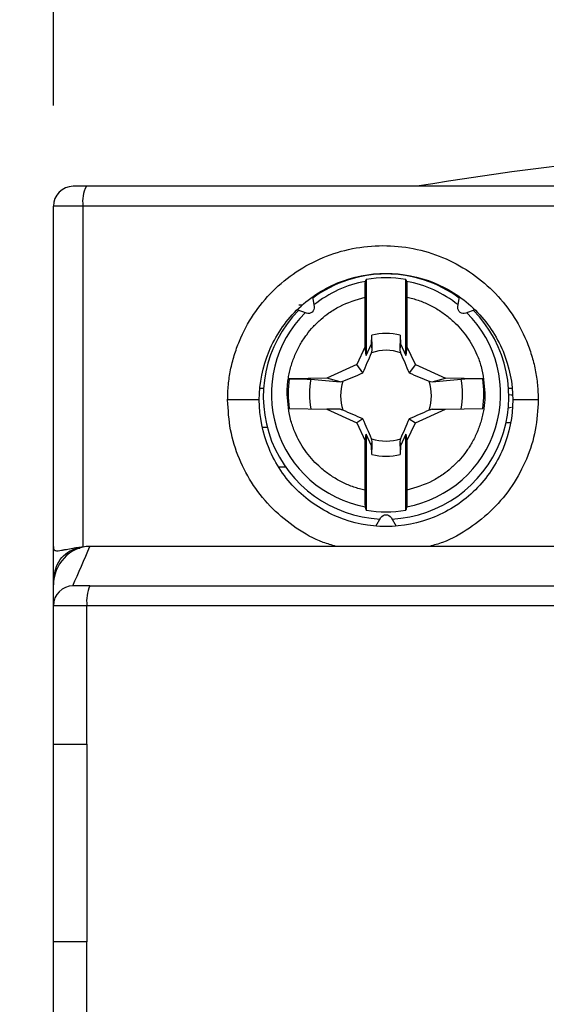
# Model space of a CAD drawing. Header units: inches. Extents: x 0.5 to 21.5, y 0.5 to 16.5.
# Tile 11 of 20: x 17.511 to 18.035, y 8.171 to 9.151. Entities that reach past the tile are written whole.
import ezdxf

# ---------------------------------------------------------------- set-up
doc = ezdxf.new("R2010")
doc.units = ezdxf.units.IN
doc.header["$LTSCALE"] = 2
doc.header["$MEASUREMENT"] = 0
doc.layers.add('DIMENSIONS', color=140, linetype='Continuous', lineweight=25)
doc.styles.add('SLDTEXTSTYLE0', font='TXT', dxfattribs={"width": 0.7})
doc.dimstyles.new('SLDDIMSTYLE0', dxfattribs={"dimtxt": 0.169922, "dimasz": 0.26, "dimexe": 0, "dimexo": 0.0625, "dimgap": 0.04248, "dimtad": 0, "dimtih": 1, "dimtoh": 1, "dimrnd": 1e-09, "dimzin": 12, "dimdsep": 46, "dimtxsty": 'SLDTEXTSTYLE0', "dimsah": 1, "dimcen": 0.09, "dimadec": 0, "dimazin": 3, "dimtfac": 1, "dimtofl": 0, "dimtmove": 0, "dimatfit": 3, "dimfxl": 0, "dimfrac": 2, "dimtolj": 1, "dimtzin": 12, "dimarcsym": 0})
doc.dimstyles.new('SLDDIMSTYLE1', dxfattribs={"dimtxt": 0.169922, "dimasz": 0.26, "dimexe": 0, "dimexo": 0.0625, "dimgap": 0.04248, "dimtad": 0, "dimtih": 1, "dimtoh": 1, "dimrnd": 1e-09, "dimzin": 12, "dimdsep": 46, "dimtxsty": 'SLDTEXTSTYLE0', "dimsah": 1, "dimcen": 0.09, "dimadec": 0, "dimazin": 3, "dimtfac": 1, "dimtmove": 0, "dimatfit": 0, "dimfxl": 0, "dimfrac": 2, "dimtolj": 1, "dimtzin": 12, "dimarcsym": 0})

# ---------------------------------------------------------------- blocks, each defined once
blk = doc.blocks.new('_D_7')
at = {"layer": 'DIMENSIONS'}
for p, q in [((17.46427, 8.98543), (16.07002, 8.98543)), ((16.32002, 8.98543), (16.32002, 7.88481)), ((16.06755, 7.5767), (16.01049, 7.5767)), ((16.01049, 7.5767), (16.01049, 7.30664)), ((16.57249, 7.5767), (16.62955, 7.5767)), ((16.62955, 7.5767), (16.62955, 7.30664)), ((16.01049, 7.30664), (16.06755, 7.30664)), ((16.62955, 7.30664), (16.57249, 7.30664)), ((16.32002, 6.15866), (16.32002, 7.2686)), ((17.46427, 6.15866), (16.07002, 6.15866))]:
    blk.add_line(p, q, dxfattribs=at)
for points in [[(16.32002, 8.98543), (16.28002, 8.72543), (16.36002, 8.72543)], [(16.32002, 6.15866), (16.36002, 6.41866), (16.28002, 6.41866)]]:
    blk.add_solid(points, dxfattribs=at)
at = {"layer": 'DIMENSIONS', "char_height": 0.166667, "attachment_point": 1, "style": 'SLDTEXTSTYLE0'}
for s, insert in [('2.83', (16.06755, 7.82959)), ('71.8', (16.06755, 7.52149))]:
    blk.add_mtext(s, dxfattribs=dict(at, insert=insert))
blk = doc.blocks.new('_D_8')
at = {"layer": 'DIMENSIONS'}
for p, q in [((19.21151, 9.08779), (20.34932, 9.08779)), ((20.09932, 9.08779), (20.09932, 7.77543)), ((19.84685, 7.46732), (19.78979, 7.46732)), ((19.78979, 7.46732), (19.78979, 7.19726)), ((20.35179, 7.46732), (20.40885, 7.46732)), ((20.40885, 7.46732), (20.40885, 7.19726)), ((19.78979, 7.19726), (19.84685, 7.19726)), ((20.40885, 7.19726), (20.35179, 7.19726)), ((20.09932, 6.0563), (20.09932, 7.15922)), ((17.84143, 6.0563), (20.34932, 6.0563))]:
    blk.add_line(p, q, dxfattribs=at)
for points in [[(20.09932, 9.08779), (20.05932, 8.82779), (20.13932, 8.82779)], [(20.09932, 6.0563), (20.13932, 6.3163), (20.05932, 6.3163)]]:
    blk.add_solid(points, dxfattribs=at)
at = {"layer": 'DIMENSIONS', "char_height": 0.166667, "attachment_point": 1, "style": 'SLDTEXTSTYLE0'}
for s, insert in [('3.03', (19.84685, 7.72021)), ('77.0', (19.84685, 7.41211))]:
    blk.add_mtext(s, dxfattribs=dict(at, insert=insert))
blk = doc.blocks.new('_D_9')
at = {"layer": 'DIMENSIONS'}
for p, q in [((17.54458, 9.06575), (17.54458, 10.1252)), ((19.30836, 9.08543), (19.30836, 10.1252)), ((17.54458, 9.8752), (17.04458, 9.8752)), ((18.18356, 9.8752), (18.1265, 9.8752)), ((18.1265, 9.8752), (18.1265, 9.60513)), ((18.6885, 9.8752), (18.74556, 9.8752)), ((18.74556, 9.8752), (18.74556, 9.60513)), ((19.30836, 9.8752), (19.80836, 9.8752)), ((18.1265, 9.60513), (18.18356, 9.60513)), ((18.74556, 9.60513), (18.6885, 9.60513))]:
    blk.add_line(p, q, dxfattribs=at)
for points in [[(17.54458, 9.8752), (17.28458, 9.9152), (17.28458, 9.8352)], [(19.30836, 9.8752), (19.56836, 9.8352), (19.56836, 9.9152)]]:
    blk.add_solid(points, dxfattribs=at)
at = {"layer": 'DIMENSIONS', "char_height": 0.166667, "attachment_point": 1, "style": 'SLDTEXTSTYLE0'}
for s, insert in [('1.76', (18.18356, 10.12808)), ('44.8', (18.18356, 9.81998))]:
    blk.add_mtext(s, dxfattribs=dict(at, insert=insert))

msp = doc.modelspace()

# ---------------------------------------------------------------- linework, layer by layer
for p, q in [((19.27562, 8.98543), (17.57732, 8.98543)), ((17.57394, 8.96575), (17.54458, 8.96575)), ((17.54458, 8.62716), (17.54458, 8.96575)), ((17.57394, 8.96575), (17.57394, 8.62678)), ((19.27899, 8.96575), (17.57394, 8.96575)), ((17.83592, 8.89223), (17.83592, 8.89171)), ((17.8556, 8.89275), (17.8556, 8.81712)), ((17.89497, 8.81712), (17.89497, 8.89275)), ((17.79226, 8.86732), (17.78867, 8.86732)), ((17.80222, 8.87546), (17.80392, 8.86584)), ((17.85447, 8.82617), (17.85447, 8.87515)), ((17.89611, 8.87515), (17.89611, 8.82617)), ((17.94666, 8.86584), (17.94835, 8.87546)), ((17.79608, 8.85927), (17.7869, 8.86261)), ((17.96367, 8.86261), (17.95449, 8.85927)), ((17.8556, 8.81712), (17.861, 8.8287)), ((17.861, 8.8287), (17.86116, 8.83733)), ((17.86162, 8.8229), (17.861, 8.8287)), ((17.88957, 8.8287), (17.88896, 8.8229)), ((17.88942, 8.83733), (17.88957, 8.8287)), ((17.88957, 8.8287), (17.89497, 8.81712)), ((17.85447, 8.82617), (17.84611, 8.80826)), ((17.8556, 8.81712), (17.85447, 8.82617)), ((17.89611, 8.82617), (17.89497, 8.81712)), ((17.90446, 8.80826), (17.89611, 8.82617)), ((17.84611, 8.80826), (17.81631, 8.79437)), ((17.85233, 8.79984), (17.84611, 8.80826)), ((17.90446, 8.80826), (17.89825, 8.79984)), ((17.90446, 8.80826), (17.93427, 8.79437)), ((17.81631, 8.79437), (17.7791, 8.79372)), ((17.82958, 8.79087), (17.81631, 8.79437)), ((17.921, 8.79087), (17.93427, 8.79437)), ((17.97148, 8.79372), (17.93427, 8.79437)), ((17.75046, 8.78464), (17.75353, 8.78464)), ((17.99705, 8.78464), (18.00011, 8.78464)), ((17.7791, 8.76448), (17.81631, 8.76383)), ((17.81631, 8.76383), (17.84611, 8.74993)), ((17.82958, 8.76354), (17.81631, 8.76383)), ((17.90446, 8.74993), (17.93427, 8.76383)), ((17.921, 8.76354), (17.93427, 8.76383)), ((17.93427, 8.76383), (17.97148, 8.76448)), ((17.99681, 8.76497), (18.00006, 8.76577)), ((17.85233, 8.75393), (17.84611, 8.74993)), ((17.84611, 8.74993), (17.85447, 8.73202)), ((17.89611, 8.73202), (17.90446, 8.74993)), ((17.89825, 8.75393), (17.90446, 8.74993)), ((17.99458, 8.75046), (17.99906, 8.75046)), ((17.75718, 8.74527), (17.75265, 8.74527)), ((17.85447, 8.73202), (17.8556, 8.73874)), ((17.85447, 8.68304), (17.85447, 8.73202)), ((17.8556, 8.73874), (17.8556, 8.66311)), ((17.861, 8.72716), (17.8556, 8.73874)), ((17.861, 8.72716), (17.86162, 8.73151)), ((17.88896, 8.73151), (17.88957, 8.72716)), ((17.89497, 8.73874), (17.88957, 8.72716)), ((17.89497, 8.73874), (17.89611, 8.73202)), ((17.89497, 8.66311), (17.89497, 8.73874)), ((17.89611, 8.73202), (17.89611, 8.68304)), ((17.86116, 8.71852), (17.861, 8.72716)), ((17.88957, 8.72716), (17.88942, 8.71852)), ((17.77556, 8.7059), (17.76883, 8.7059)), ((17.86529, 8.64725), (17.87017, 8.65571)), ((17.8804, 8.65571), (17.88529, 8.64725)), ((17.54458, 8.58882), (17.54458, 8.62716)), ((18.40678, 8.62716), (17.58094, 8.62716)), ((17.54458, 8.56811), (17.54458, 8.58882)), ((17.5779, 8.56811), (17.54458, 8.56811)), ((17.54458, 8.43031), (17.54458, 8.56811)), ((19.27504, 8.56811), (17.5779, 8.56811)), ((17.5779, 8.43031), (17.5779, 8.56811)), ((17.54458, 8.43031), (17.5779, 8.43031)), ((17.54458, 8.23346), (17.54458, 8.43031)), ((17.5779, 8.43031), (17.5779, 8.23346)), ((17.5779, 8.23346), (17.54458, 8.23346)), ((17.54458, 8.1311), (17.54458, 8.23346)), ((17.5779, 8.15078), (17.5779, 8.23346))]:
    msp.add_line(p, q)
at = {"flags": 128}
msp.add_lwpolyline([(17.99732, 8.77828), (17.99963, 8.77802), (18.00046, 8.77793)], dxfattribs=at)
for centre, radius, start, end in [((18.42647, 5.87913), 3.14961, 80.99424, 99.51235), ((17.56427, 8.96575), 0.01969, 90, 180), ((17.60521, 8.97052), 0.03163, 151.87639, 188.6872), ((17.87529, 8.77616), 0.12208, 89.99895, 126.62532), ((17.87529, 8.77616), 0.12208, 53.37468, 90.00105), ((17.87528, 8.77865), 0.11402, 100.32519, 128.91873), ((17.87529, 8.77784), 0.11658, 80.2786, 99.7214), ((17.87529, 8.77865), 0.11402, 51.08127, 79.67481), ((17.87525, 8.77623), 0.122, 135.31045, 267.25413), ((17.87524, 8.7787), 0.11395, 134.73717, 259.69015), ((17.87533, 8.77622), 0.122, 272.74412, 44.69129), ((17.87534, 8.77871), 0.11395, 280.31042, 45.26226), ((17.87529, 8.77788), 0.06111, 76.62689, 103.37311), ((17.87529, 8.77704), 0.04518, 71.32512, 108.67488), ((17.87522, 8.7791), 0.09722, 171.35106, 188.64894), ((17.87523, 8.77874), 0.0761, 168.89874, 191.10126), ((17.87526, 8.77707), 0.04514, 161.31189, 198.68811), ((17.87532, 8.77707), 0.04514, 341.31189, 18.68811), ((17.87534, 8.77874), 0.0761, 348.89874, 11.10126), ((17.87536, 8.7791), 0.09722, 351.35106, 8.64894), ((17.87529, 8.7771), 0.04518, 251.32512, 288.67488), ((17.87529, 8.77797), 0.06111, 256.62689, 283.37311), ((17.87529, 8.77801), 0.11658, 260.2786, 279.7214), ((17.56427, 8.56811), 0.01969, 90, 180), ((17.6122, 8.57291), 0.03463, 154.55443, 187.97523)]:
    msp.add_arc(centre, radius, start, end)
for points, knots in [([(17.57732, 8.98543), (17.57366, 8.98543), (17.57035, 8.98543), (17.56557, 8.98543), (17.56427, 8.98543), (17.56427, 8.98543)], [0, 0, 0, 0, 0.5, 0.5, 1, 1, 1, 1]), ([(17.71782, 8.77283), (17.71786, 8.77535), (17.71793, 8.78037), (17.71849, 8.78787), (17.7194, 8.7953), (17.72068, 8.80266), (17.72232, 8.80995), (17.72433, 8.81717), (17.7267, 8.82433), (17.73212, 8.83836), (17.74279, 8.85844), (17.76207, 8.88179), (17.78549, 8.90113), (17.81241, 8.91543), (17.84163, 8.92441), (17.87211, 8.92734), (17.90259, 8.92445), (17.93178, 8.91553), (17.95868, 8.9013), (17.98212, 8.88203), (18.00147, 8.85873), (18.01337, 8.83641), (18.02021, 8.8175), (18.0239, 8.80287), (18.0262, 8.78794), (18.02648, 8.77788), (18.02662, 8.77283)], [0, 0, 0, 0, 0.015592, 0.03108, 0.046503, 0.0619, 0.077309, 0.092768, 0.108316, 0.12399, 0.185992, 0.248315, 0.310941, 0.373761, 0.436973, 0.500234, 0.56334, 0.62636, 0.688855, 0.751207, 0.813416, 0.875434, 0.90677, 0.93777, 0.968744, 1, 1, 1, 1]), ([(17.74931, 8.77283), (17.74931, 8.7894), (17.75262, 8.80597), (17.76533, 8.8365), (17.7747, 8.85046), (17.79803, 8.8737), (17.81197, 8.88298), (17.84231, 8.89553), (17.85871, 8.89879), (17.89154, 8.89884), (17.90797, 8.89561), (17.93842, 8.88309), (17.95242, 8.87381), (17.97583, 8.85052), (17.98524, 8.83653), (17.99796, 8.80597), (18.00127, 8.78939), (18.00127, 8.77283)], [0, 0, 0, 0, 0.125, 0.125, 0.25, 0.25, 0.375, 0.375, 0.5, 0.5, 0.625, 0.625, 0.75, 0.75, 0.875, 0.875, 1, 1, 1, 1]), ([(17.85447, 8.87515), (17.85447, 8.87913), (17.85451, 8.88297), (17.85465, 8.88874), (17.85474, 8.89056), (17.85485, 8.89083)], [0, 0, 0, 0, 0.5, 0.5, 1, 1, 1, 1]), ([(17.89573, 8.89083), (17.89584, 8.89056), (17.89593, 8.88874), (17.89607, 8.88299), (17.89611, 8.87912), (17.89611, 8.87515)], [0, 0, 0, 0, 0.5, 0.5, 1, 1, 1, 1]), ([(17.77697, 8.77836), (17.77699, 8.78034), (17.77703, 8.78428), (17.77754, 8.79018), (17.77838, 8.79604), (17.77958, 8.80184), (17.78112, 8.80755), (17.783, 8.81316), (17.78521, 8.81865), (17.78776, 8.824), (17.7905, 8.82897), (17.79338, 8.83356), (17.79738, 8.83922), (17.80298, 8.84598), (17.81042, 8.85322), (17.81914, 8.86001), (17.83314, 8.86881), (17.84581, 8.87257), (17.85447, 8.87515)], [0, 0, 0, 0, 0.044135, 0.088271, 0.132406, 0.176542, 0.220679, 0.264816, 0.308954, 0.353092, 0.397232, 0.435833, 0.474431, 0.552184, 0.632014, 0.706231, 0.799247, 1, 1, 1, 1]), ([(17.89611, 8.87515), (17.89801, 8.8747), (17.90181, 8.87381), (17.9074, 8.87205), (17.91287, 8.86998), (17.91822, 8.86758), (17.92341, 8.86487), (17.92843, 8.86186), (17.93327, 8.85855), (17.9379, 8.85496), (17.9434, 8.85014), (17.94952, 8.84381), (17.95594, 8.83563), (17.96139, 8.82694), (17.96617, 8.81711), (17.97179, 8.80176), (17.97287, 8.78873), (17.9736, 8.77983)], [0, 0, 0, 0, 0.0441438, 0.0882876, 0.1324317, 0.1765761, 0.220721, 0.2648665, 0.3090127, 0.3531597, 0.3973076, 0.4744309, 0.5521247, 0.6320123, 0.7060856, 0.7992482, 1, 1, 1, 1]), ([(17.80392, 8.86584), (17.80428, 8.86381), (17.80348, 8.86162), (17.80032, 8.85897), (17.79802, 8.85856), (17.79608, 8.85927)], [0, 0, 0, 0, 0.5, 0.5, 1, 1, 1, 1]), ([(17.95449, 8.85927), (17.95272, 8.85862), (17.95063, 8.8589), (17.94754, 8.86106), (17.94657, 8.86293), (17.94657, 8.86482)], [0, 0, 0, 0, 0.5, 0.5, 1, 1, 1, 1]), ([(17.7791, 8.79372), (17.78355, 8.79379), (17.78792, 8.79381), (17.79542, 8.79369), (17.79855, 8.79357), (17.80056, 8.7934)], [0, 0, 0, 0, 0.5, 0.5, 1, 1, 1, 1]), ([(17.97148, 8.79372), (17.96703, 8.79379), (17.96266, 8.79381), (17.95516, 8.79369), (17.95202, 8.79357), (17.95002, 8.7934)], [0, 0, 0, 0, 0.5, 0.5, 1, 1, 1, 1]), ([(17.9736, 8.77983), (17.97358, 8.77786), (17.97354, 8.77391), (17.97303, 8.76801), (17.9722, 8.76215), (17.971, 8.75636), (17.96946, 8.75064), (17.96758, 8.74503), (17.96536, 8.73954), (17.96282, 8.73419), (17.96008, 8.72923), (17.9572, 8.72463), (17.9532, 8.71898), (17.94759, 8.71222), (17.94015, 8.70497), (17.93144, 8.69818), (17.91744, 8.68939), (17.90477, 8.68562), (17.89611, 8.68304)], [0, 0, 0, 0, 0.044135, 0.088271, 0.132406, 0.176542, 0.220679, 0.264816, 0.308954, 0.353092, 0.397232, 0.435833, 0.474431, 0.552184, 0.632014, 0.706231, 0.799247, 1, 1, 1, 1]), ([(17.74931, 8.77283), (17.74931, 8.77283), (17.74863, 8.77283), (17.74546, 8.77283), (17.74296, 8.77283), (17.73662, 8.77283), (17.73281, 8.77283), (17.72511, 8.77283), (17.72126, 8.77283), (17.71782, 8.77283)], [0, 0, 0, 0, 0.25, 0.25, 0.5, 0.5, 0.75, 0.75, 1, 1, 1, 1]), ([(17.82578, 8.62716), (17.82141, 8.62837), (17.8073, 8.63227), (17.78561, 8.6447), (17.76211, 8.66378), (17.7428, 8.68719), (17.72868, 8.71388), (17.7195, 8.74277), (17.71838, 8.76282), (17.71782, 8.77283)], [0, 0, 0, 0, 0.070207, 0.226478, 0.382347, 0.537406, 0.691784, 0.846083, 1, 1, 1, 1]), ([(18.00127, 8.77283), (18.00127, 8.75627), (17.99796, 8.7397), (17.98524, 8.70914), (17.97583, 8.69514), (17.95242, 8.67186), (17.93842, 8.66257), (17.90797, 8.65005), (17.89154, 8.64683), (17.85871, 8.64687), (17.84231, 8.65014), (17.81197, 8.66269), (17.79803, 8.67196), (17.7747, 8.69521), (17.76532, 8.70917), (17.75262, 8.7397), (17.74931, 8.75627), (17.74931, 8.77283)], [0, 0, 0, 0, 0.125, 0.125, 0.25, 0.25, 0.375, 0.375, 0.5, 0.5, 0.625, 0.625, 0.75, 0.75, 0.875, 0.875, 1, 1, 1, 1]), ([(17.85447, 8.68304), (17.85257, 8.68349), (17.84877, 8.68438), (17.84318, 8.68615), (17.8377, 8.68822), (17.83236, 8.69061), (17.82717, 8.69332), (17.82214, 8.69634), (17.81731, 8.69964), (17.81268, 8.70323), (17.80717, 8.70805), (17.80105, 8.71439), (17.79464, 8.72256), (17.78919, 8.73125), (17.78441, 8.74108), (17.77879, 8.75644), (17.77771, 8.76946), (17.77697, 8.77836)], [0, 0, 0, 0, 0.044144, 0.088288, 0.132432, 0.176576, 0.220721, 0.264867, 0.309013, 0.35316, 0.397308, 0.474431, 0.552125, 0.632012, 0.706086, 0.799248, 1, 1, 1, 1]), ([(18.02662, 8.77283), (18.02606, 8.76278), (18.02493, 8.74266), (18.01569, 8.71371), (18.00151, 8.687), (17.98218, 8.66362), (17.95868, 8.64461), (17.93705, 8.63224), (17.92301, 8.62836), (17.91867, 8.62716)], [0, 0, 0, 0, 0.154731, 0.309823, 0.464263, 0.619299, 0.774635, 0.930404, 1, 1, 1, 1]), ([(18.02662, 8.77283), (18.02338, 8.77283), (18.01998, 8.77283), (18.01361, 8.77283), (18.01065, 8.77283), (18.00587, 8.77283), (18.00406, 8.77283), (18.00177, 8.77283), (18.00127, 8.77283), (18.00127, 8.77283)], [0, 0, 0, 0, 0.25, 0.25, 0.5, 0.5, 0.75, 0.75, 1, 1, 1, 1]), ([(17.85485, 8.66659), (17.85474, 8.66707), (17.85465, 8.6691), (17.85451, 8.67512), (17.85447, 8.67907), (17.85447, 8.68304)], [0, 0, 0, 0, 0.5, 0.5, 1, 1, 1, 1]), ([(17.89611, 8.68304), (17.89611, 8.67907), (17.89607, 8.67514), (17.89593, 8.66909), (17.89584, 8.66707), (17.89573, 8.66659)], [0, 0, 0, 0, 0.5, 0.5, 1, 1, 1, 1]), ([(17.87017, 8.65571), (17.87121, 8.65749), (17.87323, 8.65866), (17.87735, 8.65866), (17.87937, 8.65749), (17.8804, 8.65571)], [0, 0, 0, 0, 0.5, 0.5, 1, 1, 1, 1]), ([(17.58094, 8.62716), (17.57115, 8.62716), (17.56174, 8.6226), (17.54852, 8.60839), (17.54458, 8.59871), (17.54458, 8.58882)], [0, 0, 0, 0, 0.5, 0.5, 1, 1, 1, 1]), ([(17.54458, 8.62716), (17.54458, 8.62687), (17.54459, 8.62623), (17.54465, 8.62546), (17.54478, 8.62473), (17.54505, 8.62397), (17.54558, 8.62329), (17.54735, 8.62241), (17.55086, 8.62282), (17.5566, 8.62401), (17.56189, 8.62505), (17.56805, 8.62613), (17.57215, 8.62658), (17.57394, 8.62678)], [0, 0, 0, 0, 0.026484, 0.056152, 0.089478, 0.126798, 0.187016, 0.252422, 0.500429, 0.596027, 0.750172, 0.890952, 1, 1, 1, 1]), ([(17.54458, 8.58779), (17.54489, 8.59354), (17.54539, 8.60271), (17.55082, 8.61434), (17.55817, 8.62117), (17.56524, 8.62487), (17.56956, 8.62529), (17.57079, 8.62541)], [0, 0, 0, 0, 0.33886, 0.540399, 0.743285, 0.926739, 1, 1, 1, 1]), ([(17.58093, 8.58779), (17.57628, 8.58779), (17.57205, 8.58779), (17.56594, 8.58779), (17.56427, 8.58779), (17.56427, 8.58779)], [0, 0, 0, 0, 0.5, 0.5, 1, 1, 1, 1]), ([(17.58093, 8.58779), (17.59649, 8.58779), (17.62761, 8.58779), (17.67436, 8.58779), (17.72113, 8.58779), (17.76793, 8.58779), (17.81477, 8.58779), (17.86163, 8.58779), (17.90853, 8.58779), (17.95546, 8.58779), (18.00242, 8.58779), (18.04941, 8.58779), (18.09644, 8.58779), (18.14349, 8.58779), (18.19058, 8.58779), (18.23769, 8.58779), (18.28484, 8.58779), (18.33202, 8.58779), (18.37924, 8.58779), (18.43906, 8.58779), (18.51145, 8.58779), (18.59637, 8.58779), (18.68118, 8.58779), (18.7659, 8.58779), (18.85051, 8.58779), (18.93503, 8.58779), (19.01944, 8.58779), (19.10375, 8.58779), (19.18798, 8.58779), (19.24399, 8.58779), (19.27201, 8.58779)], [0, 0, 0, 0, 0.027823, 0.05563, 0.083422, 0.111202, 0.138973, 0.166735, 0.194492, 0.222244, 0.249994, 0.277745, 0.305498, 0.333255, 0.361019, 0.38879, 0.416573, 0.444367, 0.472176, 0.500002, 0.550071, 0.600093, 0.650079, 0.700043, 0.749994, 0.799947, 0.849912, 0.899901, 0.949926, 1, 1, 1, 1])]:
    msp.add_open_spline(points, degree=3, knots=knots)
for points in [[(17.85485, 8.89083), (17.8551, 8.89147), (17.85535, 8.89211), (17.8556, 8.89275)], [(17.89497, 8.89275), (17.89523, 8.89211), (17.89548, 8.89147), (17.89573, 8.89083)], [(17.94657, 8.86482), (17.94657, 8.86516), (17.9466, 8.8655), (17.94666, 8.86584)], [(17.86162, 8.8229), (17.86146, 8.82774), (17.86131, 8.83254), (17.86116, 8.83733)], [(17.88942, 8.83733), (17.88927, 8.83254), (17.88911, 8.82774), (17.88896, 8.8229)], [(17.85233, 8.79984), (17.85534, 8.80668), (17.85811, 8.81329), (17.86082, 8.81984)], [(17.86082, 8.81984), (17.86109, 8.82087), (17.86136, 8.82189), (17.86162, 8.8229)], [(17.88896, 8.8229), (17.88922, 8.82189), (17.88949, 8.82087), (17.88976, 8.81984)], [(17.88976, 8.81984), (17.89246, 8.81329), (17.89523, 8.80668), (17.89825, 8.79984)], [(17.8325, 8.79153), (17.83898, 8.79416), (17.84552, 8.79686), (17.85233, 8.79984)], [(17.89825, 8.79984), (17.90506, 8.79686), (17.9116, 8.79416), (17.91808, 8.79153)], [(17.80056, 8.7934), (17.81017, 8.79255), (17.8198, 8.79171), (17.82958, 8.79087)], [(17.82958, 8.79087), (17.83054, 8.79109), (17.83152, 8.7913), (17.8325, 8.79153)], [(17.91808, 8.79153), (17.91906, 8.7913), (17.92004, 8.79109), (17.921, 8.79087)], [(17.921, 8.79087), (17.93077, 8.79171), (17.94041, 8.79255), (17.95002, 8.7934)], [(17.8325, 8.76261), (17.83152, 8.76292), (17.83054, 8.76323), (17.82958, 8.76354)], [(17.85233, 8.75393), (17.84552, 8.75699), (17.83898, 8.75982), (17.8325, 8.76261)], [(17.91808, 8.76261), (17.9116, 8.75982), (17.90506, 8.75699), (17.89825, 8.75393)], [(17.921, 8.76354), (17.92004, 8.76323), (17.91906, 8.76292), (17.91808, 8.76261)], [(17.86082, 8.7343), (17.85811, 8.74069), (17.85534, 8.74716), (17.85233, 8.75393)], [(17.89825, 8.75393), (17.89523, 8.74716), (17.89246, 8.74069), (17.88976, 8.7343)], [(17.86162, 8.73151), (17.86136, 8.73243), (17.86109, 8.73336), (17.86082, 8.7343)], [(17.86116, 8.71852), (17.86131, 8.72283), (17.86146, 8.72715), (17.86162, 8.73151)], [(17.88976, 8.7343), (17.88949, 8.73336), (17.88922, 8.73243), (17.88896, 8.73151)], [(17.88896, 8.73151), (17.88911, 8.72715), (17.88927, 8.72283), (17.88942, 8.71852)], [(17.8556, 8.66311), (17.85535, 8.66427), (17.8551, 8.66543), (17.85485, 8.66659)], [(17.89573, 8.66659), (17.89548, 8.66543), (17.89523, 8.66427), (17.89497, 8.66311)], [(17.56388, 8.58779), (17.56956, 8.60091), (17.57525, 8.61404), (17.58094, 8.62716)]]:
    msp.add_open_spline(points, degree=3)

# ---------------------------------------------------------------- dimensions: what is measured, and where the dimension line sits
at = {"layer": 'DIMENSIONS'}
dim = msp.add_linear_dim(base=(17.54458, 9.8752), p1=(19.30836, 8.98543), p2=(17.54458, 8.96575), dimstyle='SLDDIMSTYLE1', dxfattribs=at)
dim.commit()
dim.dimension.update_dxf_attribs({"geometry": '_D_9', "text_midpoint": (18.43603, 9.8752), "dimtype": 160})
for base, p1, p2, picture, middle in [((20.09932, 9.08779), (17.74143, 6.0563), (19.11151, 9.08779), '_D_8', (20.09932, 7.46732)), ((16.32002, 8.98543), (17.56427, 6.15866), (17.56427, 8.98543), '_D_7', (16.32002, 7.5767))]:
    dim = msp.add_linear_dim(base=base, p1=p1, p2=p2, angle=90, dimstyle='SLDDIMSTYLE0', dxfattribs=at)
    dim.commit()
    dim.dimension.update_dxf_attribs({"geometry": picture, "text_midpoint": middle, "dimtype": 160})

doc.saveas('drawing.dxf')
